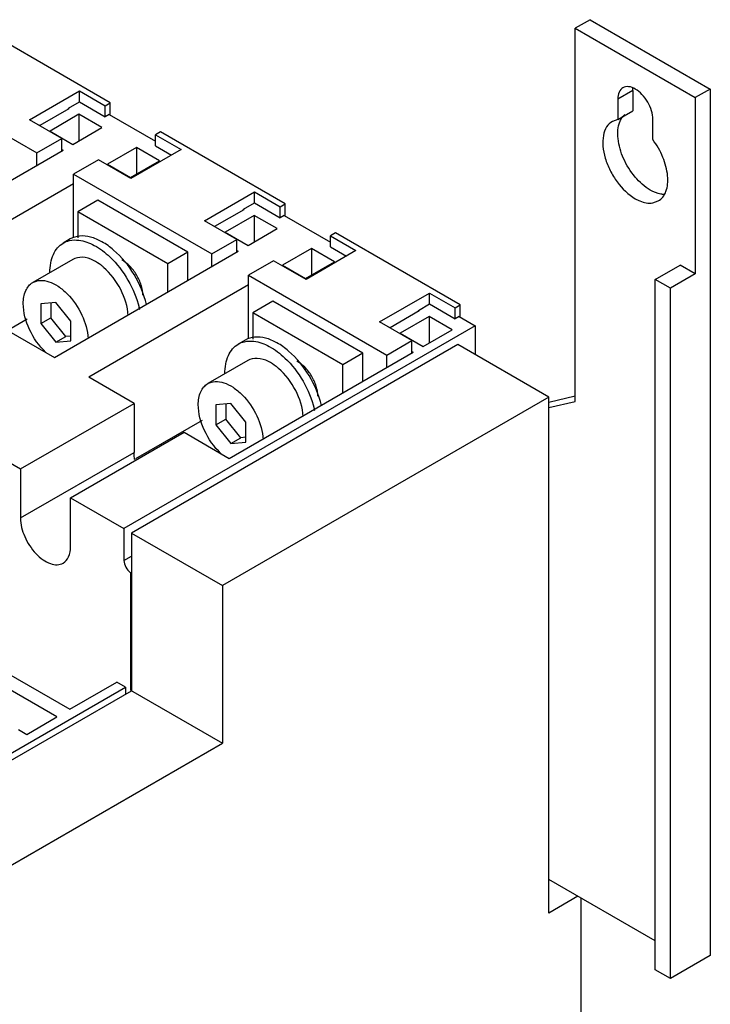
# Model space of a CAD drawing. Header units: millimetres. Extents: x 57 to 443, y 128 to 571.
# Tile 4 of 5: x 345 to 443, y 300 to 440. Entities that reach past the tile are written whole.
import ezdxf

# ---------------------------------------------------------------- set-up
doc = ezdxf.new("R2010")
doc.units = ezdxf.units.MM
doc.header["$LTSCALE"] = 45.402693
doc.layers.add('00_COMPONENTS_2', color=7, linetype='CONTINUOUS')

msp = doc.modelspace()

# ---------------------------------------------------------------- linework, layer by layer
at = {"layer": '00_COMPONENTS_2', "color": 7, "linetype": 'Continuous'}
for p, q in [((426.03, 439.64), (423.91, 438.42)), ((426.03, 439.64), (443, 429.84)), ((358.13, 427.89), (340.49, 438.08)), ((423.91, 385.67), (423.91, 438.42)), ((423.91, 438.42), (440.88, 428.62)), ((328.22, 432.1), (347.77, 420.81)), ((346.73, 425.49), (353.8, 429.58)), ((353.8, 428.02), (353.8, 429.58)), ((353.8, 429.58), (357.43, 427.48)), ((432.04, 429.64), (429.92, 428.41)), ((432.04, 429.64), (432.04, 426.76)), ((443, 429.84), (440.88, 428.62)), ((443, 429.84), (443, 307.37)), ((352.25, 427.13), (353.8, 428.02)), ((353.8, 428.02), (357.43, 425.93)), ((357.43, 427.48), (358.13, 427.89)), ((357.43, 425.93), (357.43, 427.48)), ((358.13, 426.18), (358.13, 427.89)), ((429.92, 428.41), (429.92, 425.54)), ((440.88, 428.62), (440.88, 403.71)), ((348.22, 424.72), (352.32, 427.09)), ((353.73, 426.27), (349.63, 423.9)), ((352.25, 427.04), (352.25, 427.13)), ((352.25, 427.13), (352.32, 427.09)), ((353.73, 426.27), (353.73, 422.51)), ((356.98, 424.39), (353.73, 426.27)), ((357.99, 426.26), (357.43, 425.93)), ((357.99, 426.26), (364.53, 422.48)), ((429.92, 425.54), (432.04, 426.76)), ((351.31, 422.85), (346.73, 425.49)), ((348.07, 424.72), (348.14, 424.76)), ((348.14, 424.76), (348.22, 424.72)), ((429.92, 425.54), (429.15, 425.27)), ((434.87, 422.68), (434.87, 425.56)), ((349.63, 423.9), (352.88, 422.02)), ((352.88, 422.02), (356.98, 424.39)), ((365.24, 423.79), (364.53, 423.38)), ((364.53, 421.83), (364.53, 423.38)), ((364.53, 423.38), (368.16, 421.29)), ((382.88, 413.6), (365.24, 423.79)), ((347.77, 420.81), (351.31, 422.85)), ((351.31, 421.07), (351.31, 422.85)), ((364.53, 421.83), (366.81, 420.51)), ((325.52, 406.18), (351.5, 421.19)), ((347.77, 419.03), (347.77, 420.81)), ((351.31, 421.3), (351.5, 421.19)), ((361.86, 421.57), (357.76, 419.21)), ((368.16, 421.29), (361.08, 417.21)), ((361.86, 421.57), (361.86, 417.82)), ((365.11, 419.7), (361.86, 421.57)), ((356.51, 419.85), (352.97, 417.81)), ((361.08, 417.21), (356.51, 419.85)), ((357.76, 419.21), (361.01, 417.33)), ((361.01, 417.33), (365.11, 419.7)), ((352.97, 408.81), (352.97, 417.81)), ((352.97, 417.81), (372.52, 406.52)), ((352.97, 416.44), (330.36, 403.39)), ((371.48, 411.2), (378.55, 415.29)), ((378.55, 413.74), (378.55, 415.29)), ((378.55, 415.29), (382.17, 413.2)), ((356.38, 414.12), (353.55, 412.49)), ((369.11, 406.78), (356.38, 414.12)), ((376.99, 412.84), (378.55, 413.74)), ((378.55, 413.74), (382.17, 411.64)), ((382.17, 413.2), (382.88, 413.6)), ((382.88, 411.89), (382.88, 413.6)), ((434.87, 413.74), (435.65, 414.01)), ((353.55, 412.49), (353.55, 408.78)), ((366.28, 405.14), (353.55, 412.49)), ((372.96, 410.43), (377.07, 412.8)), ((376.99, 412.84), (377.07, 412.8)), ((376.99, 412.76), (376.99, 412.84)), ((382.17, 411.64), (382.17, 413.2)), ((376.06, 408.56), (371.48, 411.2)), ((378.48, 411.98), (374.38, 409.61)), ((381.73, 410.1), (378.48, 411.98)), ((378.48, 411.98), (378.48, 408.22)), ((382.74, 411.97), (382.17, 411.64)), ((382.74, 411.97), (389.28, 408.19)), ((372.82, 410.43), (372.89, 410.47)), ((372.89, 410.47), (372.96, 410.43)), ((374.38, 409.61), (377.63, 407.73)), ((377.63, 407.73), (381.73, 410.1)), ((389.99, 409.5), (389.28, 409.09)), ((407.63, 399.31), (389.99, 409.5)), ((352.5, 408.64), (351.51, 408.07)), ((372.52, 406.52), (376.06, 408.56)), ((376.06, 406.79), (376.06, 408.56)), ((389.28, 407.54), (389.28, 409.09)), ((389.28, 409.09), (392.9, 407)), ((350.27, 391.89), (376.25, 406.9)), ((369.11, 406.78), (366.28, 405.14)), ((369.11, 402.77), (369.11, 406.78)), ((372.52, 404.74), (372.52, 406.52)), ((376.06, 407.01), (376.25, 406.9)), ((386.61, 407.29), (382.51, 404.92)), ((392.9, 407), (385.83, 402.92)), ((389.86, 405.41), (386.61, 407.29)), ((386.61, 407.29), (386.61, 403.53)), ((389.28, 407.54), (391.56, 406.22)), ((352.85, 405.75), (347.19, 402.48)), ((366.28, 401.14), (366.28, 405.14)), ((381.25, 405.56), (377.72, 403.52)), ((385.83, 402.92), (381.25, 405.56)), ((385.76, 403.04), (389.86, 405.41)), ((382.51, 404.92), (385.76, 403.04)), ((435.22, 402.9), (438.76, 404.94)), ((440.88, 403.71), (437.35, 401.67)), ((440.88, 403.71), (438.76, 404.94)), ((377.72, 403.52), (397.27, 392.23)), ((377.72, 394.52), (377.72, 403.52)), ((437.35, 401.67), (435.22, 402.9)), ((435.22, 305.33), (435.22, 402.9)), ((377.72, 402.15), (355.11, 389.1)), ((396.23, 396.92), (403.3, 401)), ((403.3, 401), (406.92, 398.91)), ((403.3, 399.45), (403.3, 401)), ((437.35, 304.1), (437.35, 401.67)), ((350.44, 399.68), (348.32, 399.49)), ((348.32, 399.49), (348.32, 396.67)), ((349.74, 399.62), (349.74, 397.48)), ((352.56, 397.04), (350.44, 399.68)), ((381.13, 399.84), (378.3, 398.2)), ((393.86, 392.49), (381.13, 399.84)), ((391.03, 390.85), (378.3, 398.2)), ((378.3, 398.2), (378.3, 394.49)), ((397.71, 396.14), (401.81, 398.51)), ((401.74, 398.55), (403.3, 399.45)), ((401.74, 398.55), (401.81, 398.51)), ((401.74, 398.47), (401.74, 398.55)), ((403.3, 399.45), (406.92, 397.36)), ((406.92, 398.91), (407.63, 399.31)), ((406.92, 397.36), (406.92, 398.91)), ((407.63, 397.6), (407.63, 399.31)), ((346.39, 397.29), (336.98, 391.86)), ((348.32, 396.67), (349.74, 397.48)), ((351.86, 394.84), (349.74, 397.48)), ((352.56, 394.22), (352.56, 397.04)), ((400.81, 394.27), (396.23, 396.92)), ((403.23, 397.69), (399.13, 395.32)), ((406.48, 395.81), (403.23, 397.69)), ((403.23, 397.69), (403.23, 393.94)), ((407.49, 397.68), (406.92, 397.36)), ((407.49, 397.68), (409.77, 396.37)), ((350.61, 341.07), (256.16, 395.61)), ((343.83, 395.61), (350.27, 391.89)), ((348.32, 396.67), (350.44, 394.03)), ((409.77, 396.37), (360.09, 367.69)), ((397.57, 396.14), (397.64, 396.18)), ((397.64, 396.18), (397.71, 396.14)), ((399.13, 395.32), (402.38, 393.45)), ((402.38, 393.45), (406.48, 395.81)), ((409.77, 396.37), (409.77, 392.28)), ((350.44, 394.03), (351.86, 394.84)), ((350.44, 394.03), (352.56, 394.22)), ((352.56, 394.91), (351.86, 394.84)), ((377.25, 394.35), (376.26, 393.78)), ((397.27, 392.23), (400.81, 394.27)), ((400.81, 392.54), (400.81, 394.27)), ((407.29, 393.71), (361.16, 367.07)), ((374.98, 377.63), (400.97, 392.63)), ((400.81, 392.72), (400.97, 392.63)), ((420.16, 386.28), (407.29, 393.71)), ((377.6, 391.46), (371.94, 388.2)), ((393.86, 392.49), (391.03, 390.85)), ((393.86, 388.53), (393.86, 392.49)), ((397.27, 390.5), (397.27, 392.23)), ((391.03, 386.89), (391.03, 390.85)), ((361.51, 385.4), (355.11, 389.1)), ((327.78, 386.34), (345.46, 376.14)), ((420.16, 386.28), (374.02, 359.64)), ((423.91, 386.4), (420.16, 385.54)), ((420.16, 313.35), (420.16, 386.28)), ((420.16, 384.8), (423.91, 385.67)), ((345.46, 376.14), (361.51, 385.4)), ((361.51, 385.4), (361.51, 378.46)), ((375.19, 385.39), (373.07, 385.21)), ((373.07, 385.21), (373.07, 382.38)), ((374.48, 385.33), (374.48, 383.19)), ((377.31, 382.76), (375.19, 385.39)), ((371.14, 383), (361.73, 377.57)), ((373.07, 382.38), (374.48, 383.19)), ((376.61, 380.55), (374.48, 383.19)), ((373.07, 382.38), (375.19, 379.74)), ((377.31, 379.93), (377.31, 382.76)), ((352.53, 372.05), (368.58, 381.32)), ((368.58, 381.32), (374.98, 377.63)), ((375.19, 379.74), (376.61, 380.55)), ((377.31, 380.62), (376.61, 380.55)), ((375.19, 379.74), (377.31, 379.93)), ((345.46, 369.2), (361.51, 378.46)), ((345.46, 376.14), (345.46, 369.2)), ((352.53, 372.05), (360.09, 367.69)), ((352.53, 365.11), (352.53, 372.05)), ((360.09, 367.69), (360.09, 363.2)), ((361.16, 367.07), (374.02, 359.64)), ((361.16, 367.07), (361.16, 344.78)), ((360.09, 363.2), (361.16, 363.81)), ((361.12, 361.51), (361.01, 361.45)), ((361.01, 361.45), (361.01, 344.86)), ((374.02, 359.64), (374.02, 337.35)), ((330.91, 354.59), (352.43, 342.17)), ((297.91, 309.25), (360.31, 345.28)), ((352.43, 342.17), (359.06, 346)), ((360.31, 345.27), (359.06, 346)), ((360.31, 345.28), (360.32, 344.3)), ((298.75, 308.76), (361.16, 344.78)), ((361.01, 344.86), (361.12, 344.93)), ((361.01, 344.86), (374.02, 337.35)), ((346.36, 338.61), (350.61, 341.07)), ((345.18, 339.29), (346.36, 338.61)), ((311.62, 301.33), (374.02, 337.35)), ((435.22, 309.41), (420.16, 318.1)), ((424.28, 315.73), (420.16, 313.35)), ((424.76, 242.83), (424.76, 315.45)), ((443, 307.37), (437.35, 304.1)), ((437.35, 304.1), (435.22, 305.33))]:
    msp.add_line(p, q, dxfattribs=at)
for centre, radius, start, end in [((433.28, 423.98), 3.31, 156.9498, 158.3357), ((349.94, 395.89), 12.68, 13.3022, 14.0198), ((350.19, 395.95), 12.43, 12.5811, 13.3023), ((374.67, 381.6), 12.71, 13.4499, 14.0194), ((374.91, 381.65), 12.46, 12.5817, 13.4509)]:
    msp.add_arc(centre, radius, start, end, dxfattribs=at)
for points, knots in [([(432.4, 429.84), (432.11, 430.01), (431.53, 430.25), (430.88, 430.15), (430.65, 430.02)], [0, 0, 0, 0, 0.550833, 1, 1, 1, 1]), ([(430.65, 430.02), (430.41, 429.88), (430, 429.37), (429.92, 428.75), (429.92, 428.41)], [0, 0, 0, 0, 0.449166, 1, 1, 1, 1]), ([(434.87, 425.56), (434.87, 425.96), (434.72, 426.82), (434.19, 428.02), (433.41, 429.08), (432.75, 429.64), (432.4, 429.84)], [0, 0, 0, 0, 0.237254, 0.500001, 0.762748, 1, 1, 1, 1]), ([(430.24, 425.28), (430.28, 425.38), (430.46, 425.74), (430.71, 426.06), (430.93, 426.25)], [0, 0, 0, 0, 0.263818, 1, 1, 1, 1]), ([(429.15, 425.27), (428.82, 425.08), (428.23, 424.48), (427.8, 423.21), (427.77, 421.68), (428.11, 420), (428.8, 418.29), (430.07, 416.22), (431.39, 414.91), (432.4, 414.33)], [0, 0, 0, 0, 0.087104, 0.1867, 0.304249, 0.438237, 0.582928, 0.730423, 1, 1, 1, 1]), ([(434.52, 415.56), (433.71, 416.02), (432.21, 417.38), (430.64, 419.91), (429.82, 422.62), (429.92, 424.47), (430.21, 425.21)], [0, 0, 0, 0, 0.250652, 0.526817, 0.787604, 1, 1, 1, 1]), ([(435.65, 414.01), (435.89, 414.15), (436.35, 414.55), (436.79, 415.4), (437.01, 416.44), (436.99, 418.08), (436.39, 420.29), (435.45, 421.92), (434.87, 422.68)], [0, 0, 0, 0, 0.088582, 0.185025, 0.294319, 0.417792, 0.698903, 1, 1, 1, 1]), ([(436.49, 414.93), (436.33, 414.94), (435.64, 415.01), (434.98, 415.29), (434.52, 415.56)], [0, 0, 0, 0, 0.227833, 1, 1, 1, 1]), ([(432.4, 414.33), (432.61, 414.21), (433.37, 413.83), (434.26, 413.64), (434.87, 413.74)], [0, 0, 0, 0, 0.282637, 1, 1, 1, 1]), ([(349.61, 403.87), (349.61, 404.33), (349.68, 405.22), (350.04, 406.43), (350.64, 407.42), (351.21, 407.89), (351.51, 408.07)], [0, 0, 0, 0, 0.289641, 0.549111, 0.782236, 1, 1, 1, 1]), ([(352.39, 408.41), (352.82, 408.51), (354.05, 408.54), (356.08, 407.77), (357.43, 406.73), (358.1, 406.1)], [0, 0, 0, 0, 0.206466, 0.568379, 1, 1, 1, 1]), ([(363.28, 399.38), (362.92, 400.86), (361.71, 403.7), (359.35, 406.63), (357.09, 408.26), (355.44, 408.97), (353.86, 409.15), (352.9, 408.87), (352.5, 408.64)], [0, 0, 0, 0, 0.289608, 0.575946, 0.703674, 0.815894, 0.912905, 1, 1, 1, 1]), ([(355.77, 405.6), (355.28, 405.85), (354.3, 406.18), (353.25, 405.98), (352.85, 405.75)], [0, 0, 0, 0, 0.544609, 1, 1, 1, 1]), ([(357.21, 404.63), (357.1, 404.73), (356.65, 405.1), (356.15, 405.41), (355.77, 405.6)], [0, 0, 0, 0, 0.26335, 1, 1, 1, 1]), ([(358.1, 406.1), (359.1, 405.14), (360.81, 402.9), (361.91, 400.31), (362.25, 398.96)], [0, 0, 0, 0, 0.499528, 1, 1, 1, 1]), ([(362.75, 400.69), (362.75, 401.17), (362.56, 402.18), (361.92, 403.59), (360.99, 404.82), (360.2, 405.45), (359.78, 405.67)], [0, 0, 0, 0, 0.238752, 0.503117, 0.765811, 1, 1, 1, 1]), ([(360.69, 397.82), (360.62, 399.09), (359.8, 401.63), (358.21, 403.76), (357.21, 404.63)], [0, 0, 0, 0, 0.490688, 1, 1, 1, 1]), ([(345.85, 399.51), (345.85, 400.13), (345.98, 401.04), (346.58, 402.02), (346.98, 402.36), (347.19, 402.48)], [0, 0, 0, 0, 0.54777, 0.781618, 1, 1, 1, 1]), ([(347.19, 402.48), (347.51, 402.67), (348.29, 402.88), (349.57, 402.64), (350.87, 401.96), (352.6, 400.49), (354.27, 398.03), (354.97, 395.7), (355.03, 394.55)], [0, 0, 0, 0, 0.086973, 0.185916, 0.30224, 0.434878, 0.725324, 1, 1, 1, 1]), ([(349.04, 392.61), (348.08, 393.52), (346.57, 395.69), (345.85, 398.26), (345.85, 399.51)], [0, 0, 0, 0, 0.516189, 1, 1, 1, 1]), ([(377.14, 394.12), (377.57, 394.22), (378.8, 394.25), (380.83, 393.48), (382.18, 392.44), (382.85, 391.81)], [0, 0, 0, 0, 0.206466, 0.568379, 1, 1, 1, 1]), ([(388.02, 385.12), (387.66, 386.6), (386.45, 389.43), (384.08, 392.35), (381.83, 393.98), (380.18, 394.69), (378.61, 394.87), (377.65, 394.58), (377.25, 394.35)], [0, 0, 0, 0, 0.289812, 0.576079, 0.703738, 0.815903, 0.912894, 1, 1, 1, 1]), ([(374.36, 389.58), (374.36, 390.04), (374.43, 390.93), (374.79, 392.14), (375.39, 393.13), (375.96, 393.6), (376.26, 393.78)], [0, 0, 0, 0, 0.289641, 0.549111, 0.782236, 1, 1, 1, 1]), ([(380.52, 391.32), (380.03, 391.56), (379.05, 391.89), (377.99, 391.69), (377.6, 391.46)], [0, 0, 0, 0, 0.544609, 1, 1, 1, 1]), ([(381.96, 390.34), (381.84, 390.44), (381.39, 390.81), (380.9, 391.13), (380.52, 391.32)], [0, 0, 0, 0, 0.26335, 1, 1, 1, 1]), ([(382.85, 391.81), (383.85, 390.85), (385.56, 388.62), (386.66, 386.02), (387, 384.67)], [0, 0, 0, 0, 0.499528, 1, 1, 1, 1]), ([(387.5, 386.4), (387.5, 386.88), (387.31, 387.89), (386.67, 389.3), (385.74, 390.53), (384.95, 391.16), (384.53, 391.38)], [0, 0, 0, 0, 0.238752, 0.503117, 0.765811, 1, 1, 1, 1]), ([(385.43, 383.56), (385.36, 384.83), (384.54, 387.36), (382.95, 389.48), (381.96, 390.34)], [0, 0, 0, 0, 0.49105, 1, 1, 1, 1]), ([(371.94, 388.2), (372.26, 388.38), (373.04, 388.59), (374.31, 388.36), (375.61, 387.68), (377.34, 386.22), (379.01, 383.76), (379.71, 381.44), (379.78, 380.3)], [0, 0, 0, 0, 0.086961, 0.185839, 0.302043, 0.434547, 0.724899, 1, 1, 1, 1]), ([(370.6, 385.22), (370.6, 385.84), (370.73, 386.76), (371.33, 387.73), (371.73, 388.07), (371.94, 388.2)], [0, 0, 0, 0, 0.54777, 0.781618, 1, 1, 1, 1]), ([(373.79, 378.32), (372.82, 379.24), (371.32, 381.4), (370.6, 383.97), (370.6, 385.22)], [0, 0, 0, 0, 0.516189, 1, 1, 1, 1]), ([(361.61, 377.44), (361.59, 377.53), (361.54, 377.87), (361.51, 378.21), (361.51, 378.46)], [0, 0, 0, 0, 0.260083, 1, 1, 1, 1]), ([(345.46, 369.2), (345.46, 368.3), (345.95, 366.45), (347.22, 364.49), (348.57, 363.29), (349.61, 362.72), (350.62, 362.52), (351.24, 362.68), (351.49, 362.83)], [0, 0, 0, 0, 0.269899, 0.561341, 0.695473, 0.813144, 0.912853, 1, 1, 1, 1]), ([(351.49, 362.83), (351.83, 363.02), (352.41, 363.75), (352.53, 364.64), (352.53, 365.11)], [0, 0, 0, 0, 0.449153, 1, 1, 1, 1]), ([(360.09, 363.2), (360.09, 362.86), (360.31, 362.2), (360.74, 361.65), (361.01, 361.45)], [0, 0, 0, 0, 0.492009, 1, 1, 1, 1])]:
    msp.add_open_spline(points, degree=3, knots=knots, dxfattribs=at)
for points in [[(432.04, 429.64), (432.04, 429.75), (432.05, 429.87), (432.06, 429.98)], [(351.51, 408.07), (351.78, 408.22), (352.08, 408.34), (352.39, 408.41)], [(376.26, 393.78), (376.53, 393.94), (376.83, 394.05), (377.14, 394.12)]]:
    msp.add_open_spline(points, degree=3, dxfattribs=at)

doc.saveas('drawing.dxf')
